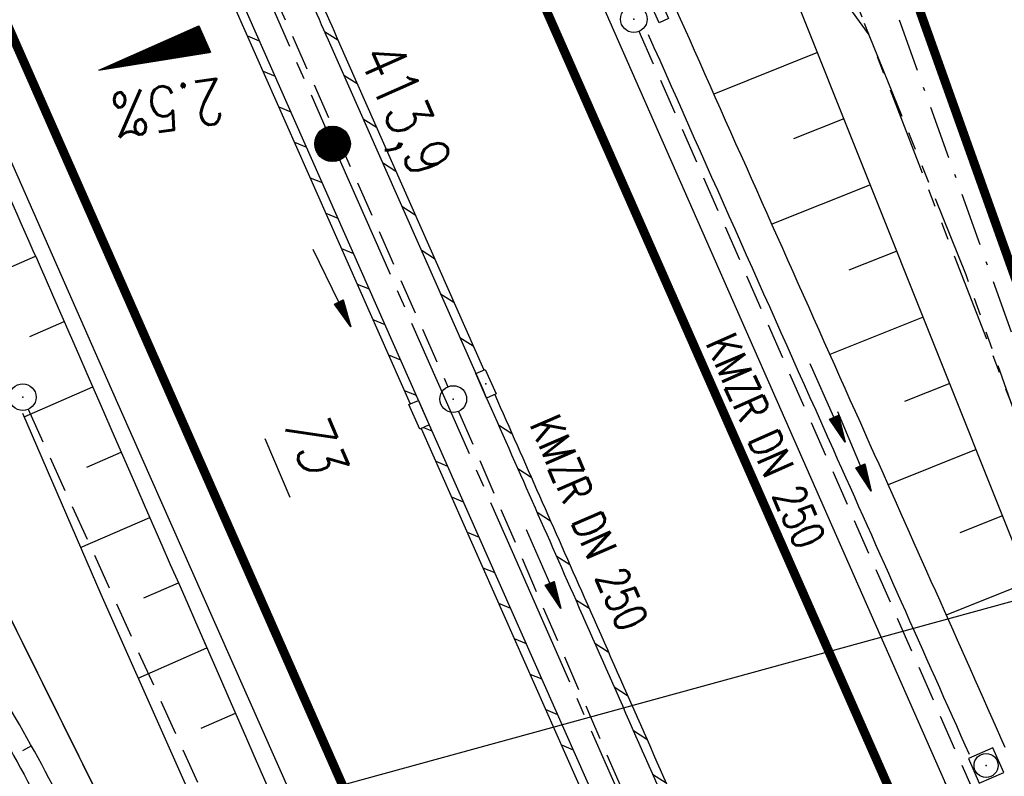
# Model space of a CAD drawing. Extents: x 447258 to 447844, y 441190 to 442763.
# Tile 21 of 123: x 447628 to 447683, y 441407 to 441449. Entities that reach past the tile are written whole.
import ezdxf
from ezdxf.enums import TextEntityAlignment as Align

# ---------------------------------------------------------------- set-up
doc = ezdxf.new("R2010")
doc.units = 0
doc.header["$LTSCALE"] = 2
doc.header["$MEASUREMENT"] = 0
for name, pattern in [('ACHSE', [5.5, 4, -0.5, 0.5, -0.5]), ('AUSGEZOGEN', [0]), ('BAB-FM2', [2.6, 1.5, -0.5, 0.1, -0.5]), ('GESTRICH-X2', [1.5, 1, -0.5]), ('PHANTOMX2', [5, 2.5, -0.5, 0.5, -0.5, 0.5, -0.5])]:
    doc.linetypes.add(name, pattern=pattern)
doc.layers.get('0').update_dxf_attribs({"linetype": 'AUSGEZOGEN'})
for name, color, linetype in [('207-GRENZL-BAB', 7, 'AUSGEZOGEN'), ('208-FLSTNR-BAB', 7, 'AUSGEZOGEN'), ('208-GRENZL-BAB', 7, 'AUSGEZOGEN'), ('ACHSETOP', 250, 'ACHSE'), ('BAB_FM', 5, 'BAB-FM2'), ('BOESCHG', 250, 'AUSGEZOGEN'), ('FBRTOP', 250, 'AUSGEZOGEN'), ('GEF', 1, 'AUSGEZOGEN'), ('GRABEN', 250, 'AUSGEZOGEN'), ('HEKT_B', 250, 'CONTINUOUS'), ('KANAL', 7, 'GESTRICH-X2'), ('Lichtwellenleiter COLT', 46, 'PHANTOMX2'), ('Lichtwellenleiter GLH', 46, 'PHANTOMX2'), ('MULDE', 250, 'AUSGEZOGEN'), ('PFEIL', 7, 'CONTINUOUS'), ('PFEILTOP', 200, 'AUSGEZOGEN'), ('Planeinteilung', 250, 'CONTINUOUS'), ('RAHMEN', 7, 'AUSGEZOGEN'), ('SCHLITZRINNE', 200, 'AUSGEZOGEN'), ('SCHSYMBOL', 200, 'AUSGEZOGEN'), ('TEXTO', 4, 'CONTINUOUS')]:
    doc.layers.add(name, color=color, linetype=linetype)
doc.styles.add('ROMANS', font='romans.shx', dxfattribs={"width": 0.8})

# ---------------------------------------------------------------- blocks, each defined once
blk = doc.blocks.new('*X15')
at = {"color": 0}
for p, q in [((212.234, 257.394), (213.242, 258.402)), ((212.236, 257.466), (213.169, 258.4)), ((212.237, 257.326), (213.31, 258.399)), ((212.244, 257.262), (213.373, 258.392)), ((212.244, 257.545), (213.09, 258.391)), ((212.254, 257.202), (213.434, 258.381)), ((212.261, 257.633), (213.003, 258.375)), ((212.268, 257.145), (213.491, 258.368)), ((212.284, 257.09), (213.545, 258.351)), ((212.29, 257.732), (212.903, 258.346)), ((212.303, 257.038), (213.597, 258.333)), ((212.324, 256.988), (213.647, 258.312)), ((212.343, 257.856), (212.779, 258.293)), ((212.347, 256.941), (213.694, 258.288)), ((212.372, 256.895), (213.74, 258.263)), ((212.399, 256.852), (213.783, 258.236)), ((212.428, 256.81), (213.825, 258.207)), ((212.459, 256.77), (213.865, 258.176)), ((212.492, 256.732), (213.903, 258.143)), ((212.526, 256.696), (213.939, 258.109)), ((212.563, 256.662), (213.974, 258.073)), ((212.601, 256.629), (214.006, 258.035)), ((212.64, 256.598), (214.037, 257.995)), ((212.682, 256.569), (214.066, 257.953)), ((212.726, 256.542), (214.093, 257.91)), ((212.771, 256.517), (214.119, 257.864)), ((212.819, 256.493), (214.142, 257.817)), ((212.868, 256.472), (214.163, 257.767)), ((212.92, 256.454), (214.182, 257.715)), ((212.975, 256.437), (214.198, 257.661)), ((213.032, 256.424), (214.211, 257.603)), ((213.092, 256.414), (214.222, 257.543)), ((213.156, 256.407), (214.229, 257.479)), ((213.224, 256.404), (214.232, 257.412)), ((213.296, 256.406), (214.23, 257.339)), ((213.375, 256.414), (214.222, 257.26)), ((213.463, 256.43), (214.205, 257.173)), ((213.563, 256.46), (214.176, 257.073)), ((213.686, 256.512), (214.123, 256.949))]:
    blk.add_line(p, q, dxfattribs=at)
blk = doc.blocks.new('SRMAST2')
at = {"color": 0}
blk.add_circle((0, 0), 0.999, dxfattribs=at)
blk.add_point((0, 0), dxfattribs=at)
blk.add_blockref('*X15', (-213.233, -257.403))
blk = doc.blocks.new('GST')
at = {"color": 0}
blk.add_circle((0, 0), 0.75, dxfattribs=at)
blk.add_point((0, 0), dxfattribs=at)
blk = doc.blocks.new('10')
blk.add_blockref('GST', (0, 0))
blk = doc.blocks.new('20')
blk.add_lwpolyline([(-0.754, -0.751), (0.754, -0.751), (0.754, 0.75), (-0.754, 0.75)], close=True)
blk.add_circle((0, 0), 0.676)
blk.add_point((0, 0))
blk = doc.blocks.new('13')
blk.add_lwpolyline([(0.755, 1.218), (-0.748, 1.218), (-0.748, 1.801), (0.755, 1.801)], close=True)
at = {"rotation": 180}
blk.add_blockref('GST', (0, 0), dxfattribs=at)
blk = doc.blocks.new('30')
at = {"color": 0}
for p, q in [((-0.75, -0.29), (-0.75, 0.293)), ((-0.75, 0.293), (0.753, 0.293)), ((0.753, 0.293), (0.753, -0.29)), ((0.753, -0.29), (-0.75, -0.29))]:
    blk.add_line(p, q, dxfattribs=at)
blk.add_point((0, 0), dxfattribs=at)
blk = doc.blocks.new('*X13')
at = {"color": 0}
for p, q in [((725.827, 193.844), (727.436, 195.453)), ((725.827, 193.853), (727.427, 195.453)), ((725.827, 193.861), (727.418, 195.453)), ((725.827, 193.87), (727.409, 195.453)), ((725.827, 193.879), (727.401, 195.453)), ((725.827, 193.888), (727.392, 195.453)), ((725.827, 193.897), (727.383, 195.453)), ((725.827, 193.906), (727.374, 195.453)), ((725.827, 193.914), (727.365, 195.453)), ((725.827, 193.923), (727.356, 195.453)), ((725.827, 193.932), (727.347, 195.453)), ((725.827, 193.941), (727.339, 195.453)), ((725.827, 193.95), (727.33, 195.453)), ((725.827, 193.959), (727.321, 195.453)), ((725.827, 193.967), (727.312, 195.453)), ((725.827, 193.976), (727.303, 195.453)), ((725.827, 193.985), (727.294, 195.453)), ((725.827, 193.994), (727.286, 195.453)), ((725.827, 194.003), (727.277, 195.453)), ((725.827, 194.012), (727.268, 195.453)), ((725.827, 194.02), (727.259, 195.453)), ((725.827, 194.029), (727.25, 195.453)), ((725.827, 194.038), (727.241, 195.453)), ((725.827, 194.047), (727.233, 195.453)), ((725.827, 194.056), (727.224, 195.453)), ((725.827, 194.065), (727.215, 195.453)), ((725.827, 194.073), (727.206, 195.453)), ((725.827, 194.082), (727.197, 195.453)), ((725.827, 194.091), (727.188, 195.453)), ((725.827, 194.1), (727.18, 195.453)), ((725.827, 194.109), (727.171, 195.453)), ((725.827, 194.118), (727.162, 195.453)), ((725.827, 194.127), (727.153, 195.453)), ((725.827, 194.135), (727.144, 195.453)), ((725.827, 194.144), (727.135, 195.453)), ((725.827, 194.153), (727.127, 195.453)), ((725.827, 194.162), (727.118, 195.453)), ((725.827, 194.171), (727.109, 195.453)), ((725.827, 194.18), (727.1, 195.453)), ((725.827, 194.188), (727.091, 195.453)), ((725.827, 194.197), (727.082, 195.453)), ((725.827, 194.206), (727.073, 195.453)), ((725.827, 194.215), (727.065, 195.453)), ((725.827, 194.224), (727.056, 195.453)), ((725.827, 194.233), (727.047, 195.453)), ((725.827, 194.241), (727.038, 195.453)), ((725.827, 194.25), (727.029, 195.453)), ((725.827, 194.259), (727.02, 195.453)), ((725.827, 194.268), (727.012, 195.453)), ((725.827, 194.277), (727.003, 195.453)), ((725.827, 194.286), (726.994, 195.453)), ((725.827, 194.294), (726.985, 195.453)), ((725.827, 194.303), (726.976, 195.453)), ((725.827, 194.312), (726.967, 195.453)), ((725.827, 194.321), (726.959, 195.453)), ((725.827, 194.33), (726.95, 195.453)), ((725.827, 194.339), (726.941, 195.453)), ((725.827, 194.348), (726.932, 195.453)), ((725.827, 194.356), (726.923, 195.453)), ((725.827, 194.365), (726.914, 195.453)), ((725.827, 194.374), (726.906, 195.453)), ((725.827, 194.383), (726.897, 195.453)), ((725.827, 194.392), (726.888, 195.453)), ((725.827, 194.401), (726.879, 195.453)), ((725.827, 194.409), (726.87, 195.453)), ((725.827, 194.418), (726.861, 195.453)), ((725.827, 194.427), (726.853, 195.453)), ((725.827, 194.436), (726.844, 195.453)), ((725.827, 194.445), (726.835, 195.453)), ((725.827, 194.454), (726.826, 195.453)), ((725.827, 194.462), (726.817, 195.453)), ((725.827, 194.471), (726.808, 195.453)), ((725.827, 194.48), (726.799, 195.453)), ((725.827, 194.489), (726.791, 195.453)), ((725.827, 194.498), (726.782, 195.453)), ((725.827, 194.507), (726.773, 195.453)), ((725.827, 194.515), (726.764, 195.453)), ((725.827, 194.524), (726.755, 195.453)), ((725.827, 194.533), (726.746, 195.453)), ((725.827, 194.542), (726.738, 195.453)), ((725.827, 194.551), (726.729, 195.453)), ((725.827, 194.56), (726.72, 195.453)), ((725.827, 194.568), (726.711, 195.453)), ((725.827, 194.577), (726.702, 195.453)), ((725.827, 194.586), (726.693, 195.453)), ((725.827, 194.595), (726.685, 195.453)), ((725.827, 194.604), (726.676, 195.453)), ((725.827, 194.613), (726.667, 195.453)), ((725.827, 194.622), (726.658, 195.453)), ((725.827, 194.63), (726.649, 195.453)), ((725.827, 194.639), (726.64, 195.453)), ((725.827, 194.648), (726.632, 195.453)), ((725.827, 194.657), (726.623, 195.453)), ((725.827, 194.666), (726.614, 195.453)), ((725.827, 194.675), (726.605, 195.453)), ((725.827, 194.683), (726.596, 195.453)), ((725.827, 194.692), (726.587, 195.453)), ((725.827, 194.701), (726.579, 195.453)), ((725.827, 194.71), (726.57, 195.453)), ((725.827, 194.719), (726.561, 195.453)), ((725.827, 194.728), (726.552, 195.453)), ((725.827, 194.736), (726.543, 195.453)), ((725.827, 194.745), (726.534, 195.453)), ((725.827, 194.754), (726.525, 195.453)), ((725.827, 194.763), (726.517, 195.453)), ((725.827, 194.772), (726.508, 195.453)), ((725.827, 194.781), (726.499, 195.453)), ((725.827, 194.789), (726.49, 195.453)), ((725.827, 194.798), (726.481, 195.453)), ((725.827, 194.807), (726.472, 195.453)), ((725.827, 194.816), (726.464, 195.453)), ((725.827, 194.825), (726.455, 195.453)), ((725.827, 194.834), (726.446, 195.453)), ((725.827, 194.842), (726.437, 195.453)), ((725.827, 194.851), (726.428, 195.453)), ((725.827, 194.86), (726.419, 195.453)), ((725.827, 194.869), (726.411, 195.453)), ((725.827, 194.878), (726.402, 195.453)), ((725.827, 194.887), (726.393, 195.453)), ((725.827, 194.896), (726.384, 195.453)), ((725.827, 194.904), (726.375, 195.453)), ((725.827, 194.913), (726.366, 195.453)), ((725.827, 194.922), (726.358, 195.453)), ((725.827, 194.931), (726.349, 195.453)), ((725.827, 194.94), (726.34, 195.453)), ((725.827, 194.949), (726.331, 195.453)), ((725.827, 194.957), (726.322, 195.453)), ((725.827, 194.966), (726.313, 195.453)), ((725.827, 194.975), (726.305, 195.453)), ((725.827, 194.984), (726.296, 195.453)), ((725.827, 194.993), (726.287, 195.453)), ((725.827, 195.002), (726.278, 195.453)), ((725.827, 195.01), (726.269, 195.453)), ((725.827, 195.019), (726.26, 195.453)), ((725.827, 195.028), (726.251, 195.453)), ((725.827, 195.037), (726.243, 195.453)), ((725.827, 195.046), (726.234, 195.453)), ((725.827, 195.055), (726.225, 195.453)), ((725.827, 195.063), (726.216, 195.453)), ((725.827, 195.072), (726.207, 195.453)), ((725.827, 195.081), (726.198, 195.453)), ((725.827, 195.09), (726.19, 195.453)), ((725.827, 195.099), (726.181, 195.453)), ((725.827, 195.108), (726.172, 195.453)), ((725.827, 195.116), (726.163, 195.453)), ((725.827, 195.125), (726.154, 195.453)), ((725.827, 195.134), (726.145, 195.453)), ((725.827, 195.143), (726.137, 195.453)), ((725.827, 195.152), (726.128, 195.453)), ((725.827, 195.161), (726.119, 195.453)), ((725.827, 195.17), (726.11, 195.453)), ((725.827, 195.178), (726.101, 195.453)), ((725.827, 195.187), (726.092, 195.453)), ((725.827, 195.196), (726.084, 195.453)), ((725.827, 195.205), (726.075, 195.453)), ((725.827, 195.214), (726.066, 195.453)), ((725.827, 195.223), (726.057, 195.453)), ((725.827, 195.231), (726.048, 195.453)), ((725.827, 195.24), (726.039, 195.453)), ((725.827, 195.249), (726.031, 195.453)), ((725.827, 195.258), (726.022, 195.453)), ((725.827, 195.267), (726.013, 195.453)), ((725.827, 195.276), (726.004, 195.453)), ((725.827, 195.284), (725.995, 195.453)), ((725.827, 195.293), (725.986, 195.453)), ((725.827, 195.302), (725.977, 195.453)), ((725.827, 195.311), (725.969, 195.453)), ((725.827, 195.32), (725.96, 195.453)), ((725.827, 195.329), (725.951, 195.453)), ((725.827, 195.337), (725.942, 195.453)), ((725.827, 195.346), (725.933, 195.453)), ((725.827, 195.355), (725.924, 195.453)), ((725.827, 195.364), (725.916, 195.453)), ((725.827, 195.373), (725.907, 195.453)), ((725.827, 195.382), (725.898, 195.453)), ((725.827, 195.39), (725.889, 195.453)), ((725.827, 195.399), (725.88, 195.453)), ((725.827, 195.408), (725.871, 195.453)), ((725.827, 195.417), (725.863, 195.453)), ((725.827, 195.426), (725.854, 195.453)), ((725.827, 195.435), (725.845, 195.453)), ((725.827, 195.444), (725.836, 195.453)), ((725.827, 193.826), (727.433, 195.433)), ((725.827, 193.817), (727.43, 195.421)), ((725.827, 193.808), (727.427, 195.409)), ((725.827, 193.799), (727.424, 195.397)), ((725.827, 193.791), (727.421, 195.385)), ((725.827, 193.782), (727.418, 195.373)), ((725.827, 193.773), (727.414, 195.361)), ((725.827, 193.764), (727.411, 195.349)), ((725.827, 193.755), (727.408, 195.337)), ((725.827, 193.746), (727.405, 195.325)), ((725.827, 193.738), (727.402, 195.313)), ((725.827, 193.729), (727.399, 195.301)), ((725.827, 193.72), (727.395, 195.289)), ((725.827, 193.711), (727.392, 195.277)), ((725.827, 193.702), (727.389, 195.265)), ((725.827, 193.693), (727.386, 195.253)), ((725.827, 193.685), (727.383, 195.241)), ((725.827, 193.676), (727.38, 195.229)), ((725.827, 193.667), (727.377, 195.217)), ((725.827, 193.658), (727.373, 195.205)), ((725.827, 193.649), (727.37, 195.193)), ((725.827, 193.64), (727.367, 195.181)), ((725.827, 193.632), (727.364, 195.169)), ((725.827, 193.623), (727.361, 195.157)), ((725.827, 193.614), (727.358, 195.145)), ((725.827, 193.605), (727.354, 195.133)), ((725.827, 193.596), (727.351, 195.121)), ((725.827, 193.587), (727.348, 195.109)), ((725.827, 193.579), (727.345, 195.097)), ((725.827, 193.57), (727.342, 195.085)), ((725.827, 193.561), (727.339, 195.073)), ((725.827, 193.552), (727.336, 195.061)), ((725.827, 193.543), (727.332, 195.049)), ((725.827, 193.534), (727.329, 195.037)), ((725.827, 193.525), (727.326, 195.025)), ((725.827, 193.517), (727.323, 195.013)), ((725.827, 193.508), (727.32, 195.001)), ((725.827, 193.499), (727.317, 194.989)), ((725.827, 193.49), (727.313, 194.977)), ((725.827, 193.481), (727.31, 194.965)), ((725.827, 193.472), (727.307, 194.953)), ((725.827, 193.464), (727.304, 194.941)), ((725.827, 193.455), (727.301, 194.929)), ((725.827, 193.446), (727.298, 194.917)), ((725.827, 193.437), (727.295, 194.905)), ((725.827, 193.428), (727.291, 194.893)), ((725.827, 193.419), (727.288, 194.881)), ((725.827, 193.411), (727.285, 194.869)), ((725.827, 193.402), (727.282, 194.857)), ((725.827, 193.393), (727.279, 194.845)), ((725.827, 193.384), (727.276, 194.833)), ((725.827, 193.375), (727.272, 194.821)), ((725.827, 193.366), (727.269, 194.809)), ((725.827, 193.358), (727.266, 194.797)), ((725.827, 193.349), (727.263, 194.785)), ((725.827, 193.34), (727.26, 194.773)), ((725.827, 193.331), (727.257, 194.761)), ((725.827, 193.322), (727.254, 194.749)), ((725.827, 193.313), (727.25, 194.737)), ((725.827, 193.305), (727.247, 194.725)), ((725.827, 193.296), (727.244, 194.713)), ((725.827, 193.287), (727.241, 194.701)), ((725.827, 193.278), (727.238, 194.689)), ((725.827, 193.269), (727.235, 194.677)), ((725.827, 193.26), (727.231, 194.665)), ((725.827, 193.251), (727.228, 194.653)), ((725.827, 193.243), (727.225, 194.641)), ((725.827, 193.234), (727.222, 194.629)), ((725.827, 193.225), (727.219, 194.617)), ((725.827, 193.216), (727.216, 194.605)), ((725.827, 193.207), (727.213, 194.593)), ((725.827, 193.198), (727.209, 194.581)), ((725.827, 193.19), (727.206, 194.569)), ((725.827, 193.181), (727.203, 194.557)), ((725.827, 193.172), (727.2, 194.545)), ((725.827, 193.163), (727.197, 194.533)), ((725.827, 193.154), (727.194, 194.521)), ((725.827, 193.145), (727.19, 194.509)), ((725.827, 193.137), (727.187, 194.497)), ((725.827, 193.128), (727.184, 194.485)), ((725.827, 193.119), (727.181, 194.473)), ((725.827, 193.11), (727.178, 194.461)), ((725.827, 193.101), (727.175, 194.449)), ((725.827, 193.092), (727.172, 194.437)), ((725.827, 193.084), (727.168, 194.425)), ((725.827, 193.075), (727.165, 194.413)), ((725.827, 193.066), (727.162, 194.401)), ((725.827, 193.057), (727.159, 194.389)), ((725.827, 193.048), (727.156, 194.377)), ((725.827, 193.039), (727.153, 194.365)), ((725.827, 193.031), (727.149, 194.353)), ((725.827, 193.022), (727.146, 194.341)), ((725.827, 193.013), (727.143, 194.329)), ((725.827, 193.004), (727.14, 194.317)), ((725.827, 192.995), (727.137, 194.305)), ((725.827, 192.986), (727.134, 194.293)), ((725.827, 192.977), (727.131, 194.281)), ((725.827, 192.969), (727.127, 194.269)), ((725.827, 192.96), (727.124, 194.257)), ((725.827, 192.951), (727.121, 194.245)), ((725.827, 192.942), (727.118, 194.233)), ((725.827, 192.933), (727.115, 194.221)), ((725.827, 192.924), (727.112, 194.209)), ((725.827, 192.916), (727.108, 194.197)), ((725.827, 192.907), (727.105, 194.185)), ((725.827, 192.898), (727.102, 194.173)), ((725.827, 192.889), (727.099, 194.161)), ((725.827, 192.88), (727.096, 194.15)), ((725.827, 192.871), (727.093, 194.138)), ((725.827, 192.863), (727.09, 194.126)), ((725.827, 192.854), (727.086, 194.114)), ((725.827, 192.845), (727.083, 194.102)), ((725.827, 192.836), (727.08, 194.09)), ((725.827, 192.827), (727.077, 194.078)), ((725.827, 192.818), (727.074, 194.066)), ((725.827, 192.81), (727.071, 194.054)), ((725.827, 192.801), (727.068, 194.042)), ((725.827, 192.792), (727.064, 194.03)), ((725.827, 192.783), (727.061, 194.018)), ((725.827, 192.774), (727.058, 194.006)), ((725.827, 192.765), (727.055, 193.994)), ((725.827, 192.757), (727.052, 193.982)), ((725.827, 192.748), (727.049, 193.97)), ((725.827, 192.739), (727.045, 193.958)), ((725.827, 192.73), (727.042, 193.946)), ((725.827, 192.721), (727.039, 193.934)), ((725.827, 192.712), (727.036, 193.922)), ((725.827, 192.703), (727.033, 193.91)), ((725.827, 192.695), (727.03, 193.898)), ((725.827, 192.686), (727.027, 193.886)), ((725.827, 192.677), (727.023, 193.874)), ((725.827, 192.668), (727.02, 193.862)), ((725.827, 192.659), (727.017, 193.85)), ((725.827, 192.65), (727.014, 193.838)), ((725.827, 192.642), (727.011, 193.826)), ((725.827, 192.633), (727.008, 193.814)), ((725.827, 192.624), (727.004, 193.802)), ((725.827, 192.615), (727.001, 193.79)), ((725.827, 192.606), (726.998, 193.778)), ((725.827, 192.597), (726.995, 193.766)), ((725.827, 192.589), (726.992, 193.754)), ((725.827, 192.58), (726.989, 193.742)), ((725.827, 192.571), (726.986, 193.73)), ((725.827, 192.562), (726.982, 193.718)), ((725.827, 192.553), (726.979, 193.706)), ((725.827, 192.544), (726.976, 193.694)), ((725.827, 192.536), (726.973, 193.682)), ((725.827, 192.527), (726.97, 193.67)), ((725.827, 192.518), (726.967, 193.658)), ((725.827, 192.509), (726.963, 193.646)), ((725.827, 192.5), (726.96, 193.634)), ((725.827, 192.491), (726.957, 193.622)), ((725.827, 192.483), (726.954, 193.61)), ((725.827, 192.474), (726.951, 193.598)), ((725.827, 192.465), (726.948, 193.586)), ((725.827, 192.456), (726.945, 193.574)), ((725.827, 192.447), (726.941, 193.562)), ((725.827, 192.438), (726.938, 193.55)), ((725.827, 192.429), (726.935, 193.538)), ((725.827, 192.421), (726.932, 193.526)), ((725.827, 192.412), (726.929, 193.514)), ((725.827, 192.403), (726.926, 193.502)), ((725.827, 192.394), (726.922, 193.49)), ((725.827, 192.385), (726.919, 193.478)), ((725.827, 192.376), (726.916, 193.466)), ((725.827, 192.368), (726.913, 193.454)), ((725.827, 192.359), (726.91, 193.442)), ((725.827, 192.35), (726.907, 193.43)), ((725.827, 192.341), (726.904, 193.418)), ((725.827, 192.332), (726.9, 193.406)), ((725.827, 192.323), (726.897, 193.394)), ((725.827, 192.315), (726.894, 193.382)), ((725.827, 192.306), (726.891, 193.37)), ((725.827, 192.297), (726.888, 193.358)), ((725.827, 192.288), (726.885, 193.346)), ((725.827, 192.279), (726.881, 193.334)), ((725.827, 192.27), (726.878, 193.322)), ((725.827, 192.262), (726.875, 193.31)), ((725.827, 192.253), (726.872, 193.298)), ((725.827, 192.244), (726.869, 193.286)), ((725.827, 192.235), (726.866, 193.274)), ((725.827, 192.226), (726.863, 193.262)), ((725.827, 192.217), (726.859, 193.25)), ((725.827, 192.209), (726.856, 193.238)), ((725.827, 192.2), (726.853, 193.226)), ((725.827, 192.191), (726.85, 193.214)), ((725.827, 192.182), (726.847, 193.202)), ((725.827, 192.173), (726.844, 193.19)), ((725.827, 192.164), (726.84, 193.178)), ((725.827, 192.155), (726.837, 193.166)), ((725.827, 192.147), (726.834, 193.154)), ((725.827, 192.138), (726.831, 193.142)), ((725.827, 192.129), (726.828, 193.13)), ((725.827, 192.12), (726.825, 193.118)), ((725.827, 192.111), (726.822, 193.106)), ((725.827, 192.102), (726.818, 193.094)), ((725.827, 192.094), (726.815, 193.082)), ((725.827, 192.085), (726.812, 193.07)), ((725.827, 192.076), (726.809, 193.058)), ((725.827, 192.067), (726.806, 193.046)), ((725.827, 192.058), (726.803, 193.034)), ((725.827, 192.049), (726.799, 193.022)), ((725.827, 192.041), (726.796, 193.01)), ((725.827, 192.032), (726.793, 192.998)), ((725.827, 192.023), (726.79, 192.986)), ((725.827, 192.014), (726.787, 192.974)), ((725.827, 192.005), (726.784, 192.962)), ((725.827, 191.996), (726.781, 192.95)), ((725.827, 191.988), (726.777, 192.938)), ((725.827, 191.979), (726.774, 192.926)), ((725.827, 191.97), (726.771, 192.914)), ((725.827, 191.961), (726.768, 192.902)), ((725.827, 191.952), (726.765, 192.89)), ((725.827, 191.943), (726.762, 192.878)), ((725.827, 191.935), (726.758, 192.866)), ((725.827, 191.926), (726.755, 192.854)), ((725.827, 191.917), (726.752, 192.842)), ((725.827, 191.908), (726.749, 192.83)), ((725.827, 191.899), (726.746, 192.818)), ((725.827, 191.89), (726.743, 192.806)), ((725.827, 191.881), (726.74, 192.794)), ((725.827, 191.873), (726.736, 192.782)), ((725.827, 191.864), (726.733, 192.77)), ((725.827, 191.855), (726.73, 192.758)), ((725.827, 191.846), (726.727, 192.746)), ((725.827, 191.837), (726.724, 192.734)), ((725.827, 191.828), (726.721, 192.722)), ((725.827, 191.82), (726.717, 192.71)), ((725.827, 191.811), (726.714, 192.698)), ((725.827, 191.802), (726.711, 192.686)), ((725.827, 191.793), (726.708, 192.674)), ((725.827, 191.784), (726.705, 192.662)), ((725.827, 191.775), (726.702, 192.65)), ((725.827, 191.767), (726.699, 192.639)), ((725.827, 191.758), (726.695, 192.627)), ((725.827, 191.749), (726.692, 192.615)), ((725.827, 191.74), (726.689, 192.603)), ((725.827, 191.731), (726.686, 192.591)), ((725.827, 191.722), (726.683, 192.579)), ((725.827, 191.714), (726.68, 192.567)), ((725.827, 191.705), (726.677, 192.555)), ((725.827, 191.696), (726.673, 192.543)), ((725.827, 191.687), (726.67, 192.531)), ((725.827, 191.678), (726.667, 192.519)), ((725.827, 191.669), (726.664, 192.507)), ((725.827, 191.66), (726.661, 192.495)), ((725.827, 191.652), (726.658, 192.483)), ((725.827, 191.643), (726.654, 192.471)), ((725.827, 191.634), (726.651, 192.459)), ((725.827, 191.625), (726.648, 192.447)), ((725.827, 191.616), (726.645, 192.435)), ((725.827, 191.607), (726.642, 192.423)), ((725.827, 191.599), (726.639, 192.411)), ((725.827, 191.59), (726.636, 192.399)), ((725.827, 191.581), (726.632, 192.387)), ((725.827, 191.572), (726.629, 192.375)), ((725.827, 191.563), (726.626, 192.363)), ((725.827, 191.554), (726.623, 192.351)), ((725.827, 191.546), (726.62, 192.339)), ((725.827, 191.537), (726.617, 192.327)), ((725.827, 191.528), (726.613, 192.315)), ((725.827, 191.519), (726.61, 192.303)), ((725.827, 191.51), (726.607, 192.291)), ((725.827, 191.501), (726.604, 192.279)), ((725.827, 191.493), (726.601, 192.267)), ((725.827, 191.484), (726.598, 192.255)), ((725.827, 191.475), (726.595, 192.243)), ((725.827, 191.466), (726.591, 192.231)), ((725.827, 191.457), (726.588, 192.219)), ((725.827, 191.448), (726.585, 192.207)), ((725.827, 191.44), (726.582, 192.195)), ((725.827, 191.431), (726.579, 192.183)), ((725.827, 191.422), (726.576, 192.171)), ((725.827, 191.413), (726.572, 192.159)), ((725.827, 191.404), (726.569, 192.147)), ((725.827, 191.395), (726.566, 192.135)), ((725.827, 191.386), (726.563, 192.123)), ((725.827, 191.378), (726.56, 192.111)), ((725.827, 191.369), (726.557, 192.099)), ((725.827, 191.36), (726.554, 192.087)), ((725.827, 191.351), (726.55, 192.075)), ((725.827, 191.342), (726.547, 192.063)), ((725.827, 191.333), (726.544, 192.051)), ((725.827, 191.325), (726.541, 192.039)), ((725.827, 191.316), (726.538, 192.027)), ((725.827, 191.307), (726.535, 192.015)), ((725.827, 191.298), (726.531, 192.003)), ((725.827, 191.289), (726.528, 191.991)), ((725.827, 191.28), (726.525, 191.979)), ((725.827, 191.272), (726.522, 191.967)), ((725.827, 191.263), (726.519, 191.955)), ((725.827, 191.254), (726.516, 191.943)), ((725.827, 191.245), (726.513, 191.931)), ((725.827, 191.236), (726.509, 191.919)), ((725.827, 191.227), (726.506, 191.907)), ((725.827, 191.219), (726.503, 191.895)), ((725.827, 191.21), (726.5, 191.883)), ((725.827, 191.201), (726.497, 191.871)), ((725.827, 191.192), (726.494, 191.859)), ((725.827, 191.183), (726.49, 191.847)), ((725.827, 191.174), (726.487, 191.835)), ((725.827, 191.166), (726.484, 191.823)), ((725.827, 191.157), (726.481, 191.811)), ((725.827, 191.148), (726.478, 191.799)), ((725.827, 191.139), (726.475, 191.787)), ((725.827, 191.13), (726.472, 191.775)), ((725.827, 191.121), (726.468, 191.763)), ((725.827, 191.112), (726.465, 191.751)), ((725.827, 191.104), (726.462, 191.739)), ((725.827, 191.095), (726.459, 191.727)), ((725.827, 191.086), (726.456, 191.715)), ((725.827, 191.077), (726.453, 191.703)), ((725.827, 191.068), (726.449, 191.691)), ((725.827, 191.059), (726.446, 191.679)), ((725.827, 191.051), (726.443, 191.667)), ((725.827, 191.042), (726.44, 191.655)), ((725.827, 191.033), (726.437, 191.643)), ((725.827, 191.024), (726.434, 191.631)), ((725.827, 191.015), (726.431, 191.619)), ((725.827, 191.006), (726.427, 191.607)), ((725.827, 190.998), (726.424, 191.595)), ((725.827, 190.989), (726.421, 191.583)), ((725.827, 190.98), (726.418, 191.571)), ((725.827, 190.971), (726.415, 191.559)), ((725.827, 190.962), (726.412, 191.547)), ((725.827, 190.953), (726.408, 191.535)), ((725.827, 190.945), (726.405, 191.523)), ((725.827, 190.936), (726.402, 191.511)), ((725.827, 190.927), (726.399, 191.499)), ((725.827, 190.918), (726.396, 191.487)), ((725.827, 190.909), (726.393, 191.475)), ((725.827, 190.9), (726.39, 191.463)), ((725.827, 190.892), (726.386, 191.451)), ((725.827, 190.883), (726.383, 191.439)), ((725.827, 190.874), (726.38, 191.427)), ((725.827, 190.865), (726.377, 191.415)), ((725.827, 190.856), (726.374, 191.403)), ((725.827, 190.847), (726.371, 191.391)), ((725.827, 190.838), (726.367, 191.379)), ((725.827, 190.83), (726.364, 191.367)), ((725.827, 190.821), (726.361, 191.355)), ((725.827, 190.812), (726.358, 191.343)), ((725.827, 190.803), (726.355, 191.331)), ((725.827, 190.794), (726.352, 191.319)), ((725.827, 190.785), (726.349, 191.307)), ((725.827, 190.777), (726.345, 191.295)), ((725.827, 190.768), (726.342, 191.283)), ((725.827, 190.759), (726.339, 191.271)), ((725.827, 190.75), (726.336, 191.259)), ((725.827, 190.741), (726.333, 191.247)), ((725.827, 190.732), (726.33, 191.235)), ((725.827, 190.724), (726.326, 191.223)), ((725.827, 190.715), (726.323, 191.211)), ((725.827, 190.706), (726.32, 191.199)), ((725.827, 190.697), (726.317, 191.187)), ((725.827, 190.688), (726.314, 191.175)), ((725.827, 190.679), (726.311, 191.163)), ((725.827, 190.671), (726.308, 191.151)), ((725.827, 190.662), (726.304, 191.139)), ((725.827, 190.653), (726.301, 191.128)), ((725.827, 190.644), (726.298, 191.116)), ((725.827, 190.635), (726.295, 191.104)), ((725.827, 190.626), (726.292, 191.092)), ((725.827, 190.618), (726.289, 191.08)), ((725.827, 190.609), (726.286, 191.068)), ((725.827, 190.6), (726.282, 191.056)), ((725.827, 190.591), (726.279, 191.044)), ((725.827, 190.582), (726.276, 191.032)), ((725.827, 190.573), (726.273, 191.02)), ((725.827, 190.564), (726.27, 191.008)), ((725.827, 190.556), (726.267, 190.996)), ((725.827, 190.547), (726.263, 190.984)), ((725.827, 190.538), (726.26, 190.972)), ((725.827, 190.529), (726.257, 190.96)), ((725.827, 190.52), (726.254, 190.948)), ((725.827, 190.511), (726.251, 190.936)), ((725.827, 190.503), (726.248, 190.924)), ((725.827, 190.494), (726.245, 190.912)), ((725.827, 190.485), (726.241, 190.9)), ((725.827, 190.476), (726.238, 190.888)), ((725.827, 190.467), (726.235, 190.876)), ((725.827, 190.458), (726.232, 190.864)), ((725.827, 190.45), (726.229, 190.852)), ((725.827, 190.441), (726.226, 190.84)), ((725.827, 190.432), (726.222, 190.828)), ((725.827, 190.423), (726.219, 190.816)), ((725.827, 190.414), (726.216, 190.804)), ((725.827, 190.405), (726.213, 190.792)), ((725.827, 190.397), (726.21, 190.78)), ((725.827, 190.388), (726.207, 190.768)), ((725.827, 190.379), (726.204, 190.756)), ((725.827, 190.37), (726.2, 190.744)), ((725.827, 190.361), (726.197, 190.732)), ((725.827, 190.352), (726.194, 190.72)), ((725.827, 190.344), (726.191, 190.708)), ((725.827, 190.335), (726.188, 190.696)), ((725.827, 190.326), (726.185, 190.684)), ((725.827, 190.317), (726.181, 190.672)), ((725.827, 190.308), (726.178, 190.66)), ((725.827, 190.299), (726.175, 190.648)), ((725.827, 190.29), (726.172, 190.636)), ((725.827, 190.282), (726.169, 190.624)), ((725.827, 190.273), (726.166, 190.612)), ((725.827, 190.264), (726.163, 190.6)), ((725.827, 190.255), (726.159, 190.588)), ((725.827, 190.246), (726.156, 190.576)), ((725.827, 190.237), (726.153, 190.564)), ((725.827, 190.229), (726.15, 190.552)), ((725.827, 190.22), (726.147, 190.54)), ((725.827, 190.211), (726.144, 190.528)), ((725.827, 190.202), (726.14, 190.516)), ((725.827, 190.193), (726.137, 190.504)), ((725.827, 190.184), (726.134, 190.492)), ((725.827, 190.176), (726.131, 190.48)), ((725.827, 190.167), (726.128, 190.468)), ((725.827, 190.158), (726.125, 190.456)), ((725.827, 190.149), (726.122, 190.444)), ((725.827, 190.14), (726.118, 190.432)), ((725.827, 190.131), (726.115, 190.42)), ((725.827, 190.123), (726.112, 190.408)), ((725.827, 190.114), (726.109, 190.396)), ((725.827, 190.105), (726.106, 190.384)), ((725.827, 190.096), (726.103, 190.372)), ((725.827, 190.087), (726.099, 190.36)), ((725.827, 190.078), (726.096, 190.348)), ((725.827, 190.07), (726.093, 190.336)), ((725.827, 190.061), (726.09, 190.324)), ((725.827, 190.052), (726.087, 190.312)), ((725.827, 190.043), (726.084, 190.3)), ((725.827, 190.034), (726.081, 190.288)), ((725.827, 190.025), (726.077, 190.276)), ((725.827, 190.016), (726.074, 190.264)), ((725.827, 190.008), (726.071, 190.252)), ((725.827, 189.999), (726.068, 190.24)), ((725.827, 189.99), (726.065, 190.228)), ((725.827, 189.981), (726.062, 190.216)), ((725.827, 189.972), (726.058, 190.204)), ((725.827, 189.963), (726.055, 190.192)), ((725.827, 189.955), (726.052, 190.18)), ((725.827, 189.946), (726.049, 190.168)), ((725.827, 189.937), (726.046, 190.156)), ((725.827, 189.928), (726.043, 190.144)), ((725.827, 189.919), (726.04, 190.132)), ((725.827, 189.91), (726.036, 190.12)), ((725.827, 189.902), (726.033, 190.108)), ((725.827, 189.893), (726.03, 190.096)), ((725.827, 189.884), (726.027, 190.084)), ((725.827, 189.875), (726.024, 190.072)), ((725.827, 189.866), (726.021, 190.06)), ((725.827, 189.857), (726.017, 190.048)), ((725.827, 189.849), (726.014, 190.036)), ((725.827, 189.84), (726.011, 190.024)), ((725.827, 189.831), (726.008, 190.012)), ((725.827, 189.822), (726.005, 190)), ((725.827, 189.813), (726.002, 189.988)), ((725.827, 189.804), (725.999, 189.976)), ((725.827, 189.796), (725.995, 189.964)), ((725.827, 189.787), (725.992, 189.952)), ((725.827, 189.778), (725.989, 189.94)), ((725.827, 189.769), (725.986, 189.928)), ((725.827, 189.76), (725.983, 189.916)), ((725.827, 189.751), (725.98, 189.904)), ((725.827, 189.742), (725.976, 189.892)), ((725.827, 189.734), (725.973, 189.88)), ((725.827, 189.725), (725.97, 189.868)), ((725.827, 189.716), (725.967, 189.856)), ((725.827, 189.707), (725.964, 189.844)), ((725.827, 189.698), (725.961, 189.832)), ((725.827, 189.689), (725.958, 189.82)), ((725.827, 189.681), (725.954, 189.808)), ((725.827, 189.672), (725.951, 189.796)), ((725.827, 189.663), (725.948, 189.784)), ((725.827, 189.654), (725.945, 189.772)), ((725.827, 189.645), (725.942, 189.76)), ((725.827, 189.636), (725.939, 189.748)), ((725.827, 189.628), (725.935, 189.736)), ((725.827, 189.619), (725.932, 189.724)), ((725.827, 189.61), (725.929, 189.712)), ((725.827, 189.601), (725.926, 189.7)), ((725.827, 189.592), (725.923, 189.688)), ((725.827, 189.583), (725.92, 189.676)), ((725.827, 189.575), (725.917, 189.664)), ((725.827, 189.566), (725.913, 189.652)), ((725.827, 189.557), (725.91, 189.64)), ((725.827, 189.548), (725.907, 189.628)), ((725.827, 189.539), (725.904, 189.616)), ((725.827, 189.53), (725.901, 189.605)), ((725.827, 189.521), (725.898, 189.593)), ((725.827, 189.513), (725.895, 189.581)), ((725.827, 189.504), (725.891, 189.569)), ((725.827, 189.495), (725.888, 189.557)), ((725.827, 189.486), (725.885, 189.545)), ((725.827, 189.477), (725.882, 189.533)), ((725.827, 189.468), (725.879, 189.521)), ((725.827, 189.46), (725.876, 189.509)), ((725.827, 189.451), (725.872, 189.497)), ((725.827, 189.442), (725.869, 189.485)), ((725.827, 189.433), (725.866, 189.473)), ((725.827, 189.424), (725.863, 189.461)), ((725.827, 189.415), (725.86, 189.449)), ((725.827, 189.407), (725.857, 189.437)), ((725.827, 189.398), (725.854, 189.425)), ((725.827, 189.389), (725.85, 189.413)), ((725.827, 189.38), (725.847, 189.401)), ((725.827, 189.371), (725.844, 189.389)), ((725.827, 189.362), (725.841, 189.377)), ((725.827, 189.354), (725.838, 189.365)), ((725.827, 189.345), (725.835, 189.353)), ((725.827, 189.336), (725.831, 189.341))]:
    blk.add_line(p, q, dxfattribs=at)
blk = doc.blocks.new('GEF')
at = {"color": 0}
for p, q in [((0.01, 0.018), (0.01, 6.148)), ((1.622, 6.148), (0.01, 0.018)), ((0.01, 6.148), (1.622, 6.148))]:
    blk.add_line(p, q, dxfattribs=at)
blk.add_blockref('*X13', (-725.817, -189.305), dxfattribs=at)
blk = doc.blocks.new('1135297')
at = {"layer": 'RAHMEN'}
blk.add_line((950, 5), (950, 292), dxfattribs=at)
blk = doc.blocks.new('PFEIL2')
at = {"color": 0}
for p, q in [((0.88, 0.002), (-2.401, -0.012)), ((0.881, -0.271), (0.879, 0.276)), ((0.879, 0.276), (2.429, 0.009)), ((0.911, 0.27), (0.879, 0.265)), ((0.965, 0.261), (0.879, 0.246)), ((1.019, 0.252), (0.879, 0.228)), ((1.073, 0.242), (0.879, 0.209)), ((1.127, 0.233), (0.879, 0.191)), ((1.181, 0.224), (0.879, 0.172)), ((1.235, 0.214), (0.879, 0.154)), ((1.289, 0.205), (0.879, 0.135)), ((1.343, 0.196), (0.879, 0.117)), ((1.397, 0.187), (0.879, 0.098)), ((1.451, 0.177), (0.879, 0.08)), ((1.505, 0.168), (0.879, 0.061)), ((1.559, 0.159), (0.88, 0.043)), ((1.613, 0.149), (0.88, 0.024)), ((1.668, 0.14), (0.88, 0.006)), ((1.722, 0.131), (0.88, -0.013)), ((1.776, 0.121), (0.88, -0.031)), ((1.83, 0.112), (0.88, -0.05)), ((1.884, 0.103), (0.88, -0.068)), ((1.938, 0.094), (0.88, -0.087)), ((1.992, 0.084), (0.88, -0.105)), ((2.046, 0.075), (0.88, -0.124)), ((2.1, 0.066), (0.88, -0.142)), ((2.154, 0.056), (0.88, -0.161)), ((2.208, 0.047), (0.88, -0.179)), ((2.262, 0.038), (0.881, -0.198)), ((2.316, 0.029), (0.881, -0.216)), ((2.37, 0.019), (0.881, -0.235)), ((2.424, 0.01), (0.881, -0.253)), ((2.429, 0.009), (0.881, -0.271))]:
    blk.add_line(p, q, dxfattribs=at)

msp = doc.modelspace()

# ---------------------------------------------------------------- linework, layer by layer
at = {"layer": '207-GRENZL-BAB', "const_width": 0.5, "flags": 128}
msp.add_lwpolyline([(447689.739, 441418.158), (447661.132, 441498.393)], dxfattribs=at)
at = {"layer": '207-GRENZL-BAB', "flags": 128}
msp.add_lwpolyline([(447603.273, 441464.328), (447633.777, 441402.819)], dxfattribs=at)
at = {"layer": '208-FLSTNR-BAB'}
msp.add_line((447641.755, 441425.636), (447643.151, 441422.348), dxfattribs=at)
at = {"layer": '208-GRENZL-BAB', "const_width": 0.5, "flags": 128}
msp.add_lwpolyline([(447690.688, 441415.497), (447666.364, 441483.719)], dxfattribs=at)
at = {"layer": '208-GRENZL-BAB', "flags": 128}
msp.add_lwpolyline([(447603.272, 441464.328), (447646.497, 441377.172)], dxfattribs=at)
at = {"layer": 'ACHSETOP'}
msp.add_lwpolyline([(447576.399, 441602.92), (447585.728, 441579.726), (447595.345, 441556.65), (447605.249, 441533.696), (447606.276, 441531.359), (447615.324, 441510.816), (447625.401, 441487.937), (447635.478, 441465.058), (447645.555, 441442.179), (447655.632, 441419.3), (447664.311, 441399.595), (447665.707, 441396.419), (447675.602, 441373.461), (447685.211, 441350.381), (447694.532, 441327.184), (447703.565, 441303.873), (447712.307, 441280.452), (447720.757, 441256.924), (447727.723, 441236.746)], dxfattribs=at)
at = {"layer": 'BAB_FM', "elevation": 15.129, "flags": 128}
msp.add_lwpolyline([(447495.608, 441989.275), (447492.293, 441976.643), (447492.44, 441971.852), (447495.348, 441948.145), (447498.998, 441937.054), (447501.326, 441922.454), (447509.29, 441889.856), (447510.301, 441876.486), (447512.857, 441865.442), (447515.001, 441855.801), (447519.865, 441845.371), (447521.425, 441840.839), (447525.398, 441827.34), (447530.83, 441809.898), (447533.224, 441799.43), (447533.657, 441792.659), (447538.399, 441778.609), (447541.349, 441768.637), (447548.322, 441745.151), (447555.832, 441721.726), (447562.39, 441702.712), (447567.73, 441687.005), (447575.29, 441665.95), (447584.842, 441638.924), (447591.148, 441623.505), (447599.743, 441602.561), (447607.765, 441581.002), (447619.878, 441553.225), (447633.446, 441519.415), (447646.254, 441491.919), (447655.195, 441472.268), (447661.578, 441458.302), (447669.128, 441454.308), (447671.761, 441453.641), (447675.656, 441448.302)], dxfattribs=at)
at = {"layer": 'BAB_FM', "flags": 128}
msp.add_lwpolyline([(447527.591, 441875.432), (447529.946, 441866.744), (447543.884, 441822.163), (447556.228, 441774.659), (447565.402, 441742.923), (447583.079, 441694.211), (447593.435, 441662.878), (447597.566, 441650.401), (447599.35, 441645.73), (447621.927, 441589.941), (447643.299, 441533.871), (447645.975, 441527.728), (447656.928, 441504.837), (447658.961, 441500.268), (447676.938, 441450.292), (447687.78, 441420.109), (447688.919, 441414.063), (447692.03, 441406.076), (447707.144, 441365.278)], dxfattribs=at)
at = {"layer": 'BOESCHG'}
for p, q in [((447672.772, 441447.303), (447666.945, 441444.975)), ((447674.256, 441443.589), (447671.413, 441442.453)), ((447675.74, 441439.874), (447670.199, 441437.661)), ((447628.772, 441436.129), (447628.774, 441436.13)), ((447628.772, 441436.129), (447628.774, 441436.13)), ((447677.224, 441436.159), (447674.526, 441435.082)), ((447625.065, 441434.195), (447628.889, 441435.868)), ((447628.572, 441431.363), (447630.492, 441432.203)), ((447630.376, 441432.464), (447630.377, 441432.465)), ((447630.376, 441432.464), (447630.377, 441432.465)), ((447678.707, 441432.445), (447673.46, 441430.349)), ((447628.241, 441426.853), (447632.094, 441428.538)), ((447631.978, 441428.799), (447631.98, 441428.8)), ((447631.978, 441428.799), (447631.98, 441428.8)), ((447680.191, 441428.73), (447677.642, 441427.712)), ((447633.582, 441425.135), (447633.583, 441425.135)), ((447633.582, 441425.135), (447633.583, 441425.135)), ((447681.675, 441425.016), (447676.727, 441423.039)), ((447631.764, 441424.028), (447633.697, 441424.873)), ((447631.418, 441419.511), (447635.3, 441421.208)), ((447635.184, 441421.47), (447635.185, 441421.47)), ((447635.184, 441421.47), (447635.185, 441421.47)), ((447683.159, 441421.301), (447680.759, 441420.342)), ((447636.787, 441417.805), (447636.788, 441417.806)), ((447636.787, 441417.805), (447636.788, 441417.806)), ((447634.96, 441416.694), (447636.903, 441417.543)), ((447684.643, 441417.587), (447679.988, 441415.727)), ((447638.389, 441414.14), (447638.391, 441414.141)), ((447638.389, 441414.14), (447638.391, 441414.141)), ((447634.643, 441412.19), (447638.505, 441413.879)), ((447638.189, 441409.374), (447640.108, 441410.214)), ((447639.993, 441410.475), (447639.993, 441410.476)), ((447639.993, 441410.475), (447639.993, 441410.476)), ((447628.658, 441408.385), (447628.161, 441408.11)), ((447641.594, 441406.81), (447641.596, 441406.811)), ((447641.594, 441406.81), (447641.596, 441406.811))]:
    msp.add_line(p, q, dxfattribs=at)
for points in [[(447687.569, 441410.26), (447663.282, 441471.056), (447656.3, 441487.233), (447654.543, 441499.027)], [(447628.152, 441427.059), (447632.549, 441416.898), (447640.525, 441398.968), (447661.625, 441351.228), (447671.643, 441328.955), (447680.865, 441302.991), (447685.811, 441285.872), (447700.374, 441240.25), (447701.783, 441237.043)]]:
    msp.add_lwpolyline(points, dxfattribs=at)
msp.add_lwpolyline([(447609.491, 441479.773, -0.000773), (447613.632, 441470.609, -0.002321), (447614.992, 441467.549, -0.000006), (447625.529, 441443.54, -0.00021), (447625.822, 441442.872, -0.000103), (447629.419, 441434.652, -0.000025), (447644.421, 441400.348, -0.000637), (447655.364, 441375.235, -0.000709), (447665.125, 441352.668, -0.00651), (447673.509, 441332.491, -0.004864), (447684.113, 441305.236, -0.001312), (447689.441, 441291.026, -0.001315), (447694.683, 441276.817, -0.001967), (447705.662, 441246.448, -0.005439), (447709.468, 441235.41, -0.000303), (447710.584, 441232.048, -0.000641)], format="xyb", dxfattribs=at)
at = {"layer": 'BOESCHG', "flags": 128}
msp.add_lwpolyline([(447643.844, 441375.116, -0.006464), (447642.102, 441377.932, -0.023142), (447641.662, 441378.746, -0.020938), (447639.22, 441384.414, 0.009044), (447633.882, 441397.662, 0.030112), (447627.768, 441409.961, 0.02048), (447617.004, 441427.036)], format="xyb", dxfattribs=at)
at = {"layer": 'FBRTOP'}
msp.add_lwpolyline([(447596.796, 441597.663, 0.001559), (447601.461, 441586.168, 0.001554), (447606.816, 441573.203, 0.002025), (447610.996, 441563.287, 0.001093), (447616.906, 441549.506, 0.001666), (447620.835, 441540.483, 0.000011), (447621.788, 441538.315, 0.000206), (447621.839, 441538.198, 0.000001), (447626.135, 441528.445, 0.000001), (447630.882, 441517.668), (447640.959, 441494.789), (447651.036, 441471.91), (447661.113, 441449.031), (447671.19, 441426.152), (447679.869, 441406.447, -0.000188), (447679.975, 441406.205, -0.000015), (447681.295, 441403.204, -0.001781), (447685.209, 441394.21, -0.001137), (447691.256, 441380.093, -0.001972), (447695.572, 441369.84, -0.001557), (447700.946, 441356.817, -0.001551), (447705.677, 441345.148, -0.001548), (447710.345, 441333.425, -0.001549), (447714.941, 441321.673, -0.001552)], format="xyb", dxfattribs=at)
at = {"layer": 'FBRTOP', "const_width": 0.5}
for points in [[(447589.42, 441608.063), (447598.684, 441585.031), (447608.234, 441562.116), (447618.085, 441539.285), (447619.093, 441536.991), (447628.136, 441516.459), (447638.213, 441493.58), (447648.29, 441470.701), (447658.367, 441447.822), (447668.444, 441424.943), (447677.123, 441405.238), (447678.544, 441402.006), (447688.493, 441378.922), (447698.169, 441355.682), (447707.555, 441332.323), (447716.651, 441308.85), (447725.454, 441285.266), (447733.962, 441261.574), (447741.253, 441240.454)], [(447563.378, 441597.777), (447572.772, 441574.421), (447582.456, 441551.184), (447592.413, 441528.107), (447593.459, 441525.727), (447602.512, 441505.173), (447612.589, 441482.294), (447622.666, 441459.415), (447632.743, 441436.536), (447642.82, 441413.657), (447651.499, 441393.952), (447652.87, 441390.832), (447662.711, 441368), (447672.253, 441345.08), (447681.509, 441322.045), (447690.479, 441298.896), (447699.16, 441275.638), (447707.552, 441252.274), (447714.192, 441233.037)]]:
    msp.add_lwpolyline(points, dxfattribs=at)
at = {"layer": 'FBRTOP', "flags": 128}
msp.add_lwpolyline([(447592.864, 441519.691), (447597.85, 441508.252), (447602.998, 441496.699), (447607.925, 441485.474), (447612.957, 441474.125), (447618.046, 441462.568), (447623.097, 441451.167), (447628.097, 441439.852), (447633.133, 441428.425), (447638.193, 441416.975), (447643.252, 441405.573), (447648.3, 441394.189)], dxfattribs=at)
at = {"layer": 'GRABEN'}
for points in [[(447616.249, 441426.45, -0.018644), (447627.055, 441408.927, -0.029252), (447632.845, 441397.145, -0.00168), (447638.652, 441383.214, 0.005276), (447640.533, 441378.792, 0.003346), (447642.675, 441373.987, -0.004811)], [(447615.17, 441425.56, -0.02099), (447626.061, 441408.18, -0.033456), (447631.672, 441396.59, -0.000054), (447638.488, 441379.717, -0.000583), (447639.12, 441378.146, -0.000038), (447640.479, 441374.758, -0.003177)]]:
    msp.add_lwpolyline(points, format="xyb", dxfattribs=at)
at = {"layer": 'KANAL'}
msp.add_line((447637.219, 441461.938), (447652.031, 441428.531), dxfattribs=at)
at = {"layer": 'KANAL', "flags": 128}
for points in [[(447662.75, 441448.5), (447677.564, 441414.821), (447681.375, 441406.156)], [(447628.469, 441427.281), (447638.935, 441404.233), (447648.406, 441383.375)], [(447652.625, 441427.156), (447660.029, 441410.015), (447668, 441391.563)]]:
    msp.add_lwpolyline(points, dxfattribs=at)
at = {"layer": 'Lichtwellenleiter COLT', "flags": 128}
msp.add_lwpolyline([(447442.96, 442335.557), (447456.7, 442249.29), (447463.6, 442209.09), (447469.32, 442174.78), (447469.36, 442166.151), (447470.01, 442158.25), (447478.55, 442083.31), (447480.14, 442073.68), (447482.71, 442066.62), (447489.76, 442034.75), (447494.21, 442009.95), (447495.29, 441993.16), (447497.59, 441980.16), (447507.01, 441951.68), (447515.71, 441920.25), (447518.26, 441903.22), (447520.43, 441896.13), (447523.64, 441884.43), (447526.37, 441878.79), (447528.11, 441866.61), (447535.41, 441848.78), (447549.9, 441801.26), (447568.27, 441742.34), (447581.42, 441716.38), (447612.07, 441661.31), (447621.06, 441647.3), (447628.35, 441633.93), (447651.39, 441582.52), (447667.47, 441546.03), (447670.34, 441536.67), (447673.43, 441498.26), (447664.89, 441495.23), (447661.03, 441486.35), (447675.09, 441449.74), (447687.91, 441416.57), (447692.3, 441403.5), (447701.96, 441375.5), (447703.056, 441372.658), (447718.41, 441332.85), (447728.05, 441307.18), (447736.09, 441285.14), (447740.65, 441276.91), (447753.75, 441244.43), (447753.961, 441243.938)], dxfattribs=at)
at = {"layer": 'Lichtwellenleiter GLH', "flags": 128}
msp.add_lwpolyline([(447443.04, 442335.579), (447446.805, 442314.878), (447447.202, 442307.726), (447447.035, 442305.663), (447448.105, 442303.179), (447455.853, 442257.883), (447455.973, 442254.994), (447459.182, 442233.704), (447462.547, 442212.489), (447466.159, 442189.433), (447469.204, 442166.064), (447470.01, 442158.25), (447477.849, 442087.756), (447478.831, 442082.344), (447479.744, 442076.075), (447482.71, 442066.62), (447482.866, 442066.064), (447485.146, 442052.08), (447487.034, 442045.024), (447495.36, 441997.645), (447495.603, 441995.693), (447495.209, 441993.321), (447496.284, 441982.821), (447499.097, 441971.423), (447507.795, 441945.91), (447510.425, 441935.505), (447513.476, 441923.434), (447517.904, 441903.132), (447521.941, 441888.796), (447544.368, 441820.369), (447557.569, 441774.31), (447581.166, 441717.983), (447600.457, 441683.636), (447618.3, 441651.867), (447628.983, 441630.357), (447653.543, 441577.923), (447660.352, 441562.951), (447664.557, 441553.744), (447668.65, 441544.501), (447669.801, 441541.079), (447661.429, 441483.757), (447662.612, 441481.552), (447669.396, 441464.067), (447675.656, 441448.302), (447681.09, 441434.845), (447685.339, 441422.75), (447689.146, 441411.07), (447689.921, 441408.693), (447693.538, 441400.577), (447697.253, 441388.481), (447698.59, 441384.754), (447711.275, 441353.274), (447728.897, 441302.547), (447734.682, 441288.069), (447738.281, 441281.653), (447743.226, 441270.195), (447752.442, 441247.185), (447753.822, 441243.9)], dxfattribs=at)
at = {"layer": 'MULDE'}
for points in [[(447644.728, 441495.25, 0.000113), (447656.862, 441467.74, 0.001202), (447675.467, 441425.857, -0.000624), (447683.285, 441408.313, -0.006919)], [(447663.269, 441448.324, 0.000668), (447673.642, 441425.04, -0.00061), (447681.274, 441407.914, -0.006919)]]:
    msp.add_lwpolyline(points, format="xyb", dxfattribs=at)
at = {"layer": 'SCHLITZRINNE'}
for p, q in [((447640.78, 441448.238), (447641.446, 441447.962)), ((447645.099, 441448.489), (447645.856, 441448.013)), ((447641.66, 441446.249), (447642.327, 441445.972)), ((447646.184, 441446.036), (447646.941, 441445.559)), ((447642.54, 441444.259), (447643.207, 441443.982)), ((447647.269, 441443.582), (447648.026, 441443.106)), ((447643.421, 441442.269), (447644.087, 441441.992)), ((447648.354, 441441.128), (447649.111, 441440.652)), ((447644.301, 441440.279), (447644.967, 441440.002)), ((447645.181, 441438.289), (447645.847, 441438.012)), ((447649.438, 441438.674), (447650.196, 441438.198)), ((447646.061, 441436.299), (447646.727, 441436.022)), ((447650.523, 441436.22), (447651.28, 441435.744)), ((447646.941, 441434.309), (447647.608, 441434.032)), ((447651.608, 441433.766), (447652.365, 441433.29)), ((447647.822, 441432.319), (447648.488, 441432.042)), ((447652.693, 441431.312), (447653.45, 441430.836)), ((447648.702, 441430.329), (447649.368, 441430.052)), ((447649.582, 441428.339), (447650.248, 441428.063)), ((447650.667, 441426.264), (447651.129, 441426.072)), ((447654.862, 441426.404), (447655.619, 441425.928)), ((447651.344, 441424.359), (447652.011, 441424.082)), ((447655.946, 441423.951), (447656.703, 441423.475)), ((447652.226, 441422.368), (447652.892, 441422.091)), ((447657.029, 441421.498), (447657.786, 441421.022)), ((447653.107, 441420.378), (447653.774, 441420.101)), ((447658.112, 441419.045), (447658.868, 441418.57)), ((447653.989, 441418.387), (447654.656, 441418.11)), ((447654.871, 441416.397), (447655.537, 441416.12)), ((447659.193, 441416.593), (447659.95, 441416.118)), ((447655.752, 441414.406), (447656.419, 441414.129)), ((447660.275, 441414.142), (447661.031, 441413.666)), ((447656.634, 441412.416), (447657.3, 441412.139)), ((447661.355, 441411.69), (447662.111, 441411.215)), ((447657.515, 441410.425), (447658.182, 441410.148)), ((447662.435, 441409.24), (447663.191, 441408.764)), ((447658.397, 441408.435), (447659.064, 441408.158)), ((447663.515, 441406.789), (447664.27, 441406.314))]:
    msp.add_line(p, q, dxfattribs=at)
at = {"layer": 'SCHLITZRINNE', "flags": 128}
for points in [[(447627.429, 441479.707), (447635.297, 441461.864), (447650.754, 441426.919), (447667.014, 441390.208)], [(447626.968, 441479.52), (447634.842, 441461.663), (447649.919, 441427.577)], [(447650.527, 441426.203), (447666.192, 441390.835)]]:
    msp.add_lwpolyline(points, dxfattribs=at)
at = {"layer": 'SCHLITZRINNE'}
for points in [[(447634.144, 441473.275, 0.00001), (447641.336, 441457.003, 0.000017), (447645.437, 441447.725), (447653.962, 441428.441, -0.00021), (447659.217, 441416.54, -0.000185), (447665.157, 441403.059, -0.000892), (447665.825, 441401.534, -0.000138), (447670.14, 441391.628, -0.002137), (447678.112, 441373.098, -0.002233), (447685.586, 441355.296, -0.003057), (447692.735, 441337.752, -0.002736), (447700.493, 441318.063, -0.000329), (447703.172, 441311.141, -0.000855), (447704.196, 441308.475, -0.001627), (447706.531, 441302.308, -0.000795), (447711.245, 441289.67, -0.002189), (447714.987, 441279.452, -0.001287), (447721.234, 441262.022, -0.000521), (447729.828, 441237.323, -0.003942)], [(447634.601, 441473.477, 0.00001), (447641.793, 441457.206, 0.000017), (447645.894, 441447.927), (447654.048, 441429.484, -0.00021)], [(447654.655, 441428.109, -0.000201), (447659.675, 441416.741, -0.000185), (447665.615, 441403.26, -0.000892), (447666.284, 441401.733, -0.000126), (447670.238, 441392.657, -0.002137)]]:
    msp.add_lwpolyline(points, format="xyb", dxfattribs=at)
at = {"layer": 'SCHSYMBOL'}
msp.add_lwpolyline([(447650.377, 441427.779), (447650.982, 441426.403), (447650.449, 441426.168), (447649.843, 441427.544)], close=True, dxfattribs=at)

# ---------------------------------------------------------------- block references
at = {"layer": 'GEF', "rotation": 293.8398110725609}
msp.add_blockref('GEF', (447632.424, 441446.325), dxfattribs=at)
at = {"layer": 'HEKT_B'}
msp.add_blockref('SRMAST2', (447645.555, 441442.179), dxfattribs=at)
at = {"layer": 'PFEIL'}
for p, rotation in [((447673.336, 441427.646), 293.7454999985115), ((447657.395, 441418.318), 293.3650000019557)]:
    msp.add_blockref('PFEIL2', p, dxfattribs=dict(at, rotation=rotation))
at = {"layer": 'PFEILTOP'}
for p, rotation in [((447645.52, 441434.089), 295.8380273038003), ((447674.834, 441424.917), 292.5593238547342)]:
    msp.add_blockref('PFEIL2', p, dxfattribs=dict(at, rotation=rotation))
at = {"layer": 'Planeinteilung', "linetype": 'Continuous', "rotation": 285.3280982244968}
msp.add_blockref('1135297', (447257.601, 442284.751), dxfattribs=at)
at = {"layer": 'SCHSYMBOL'}
for name, p, rotation in [('13', (447662.461, 441449.179), 293.7708), ('30', (447654.16, 441428.714), 293.7708), ('10', (447628.167, 441427.96), 293.7708), ('GST', (447652.331, 441427.852), 293.7708000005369), ('20', (447682.229, 441407.284), 293.7656)]:
    msp.add_blockref(name, p, dxfattribs=dict(at, rotation=rotation))

# ---------------------------------------------------------------- texts
at = {"layer": '208-FLSTNR-BAB', "style": 'ROMANS', "oblique": 15, "width": 0.8}
msp.add_text('73', height=2.5, rotation=293.0079, dxfattribs=at).set_placement((447642.679, 441426.657))
at = {"layer": 'GEF', "style": 'ROMANS', "width": 0.8}
msp.add_text('2.5%%%', height=2.5, rotation=187.9919, dxfattribs=at).set_placement((447639.279, 441445.861))
at = {"layer": 'HEKT_B', "style": 'ROMANS', "width": 0.8}
msp.add_text('413,9', height=2.5, rotation=293.7708, dxfattribs=at).set_placement((447646.969, 441447.156))
at = {"layer": 'TEXTO', "style": 'ROMANS', "width": 0.75}
for rotation, p in [(293.7455, (447669.045, 441425.143)), (293.365, (447659.125, 441420.553))]:
    msp.add_text('KMZR DN 250', height=1.8, rotation=rotation, dxfattribs=at).set_placement(p, align=Align.CENTER)

doc.saveas('drawing.dxf')
